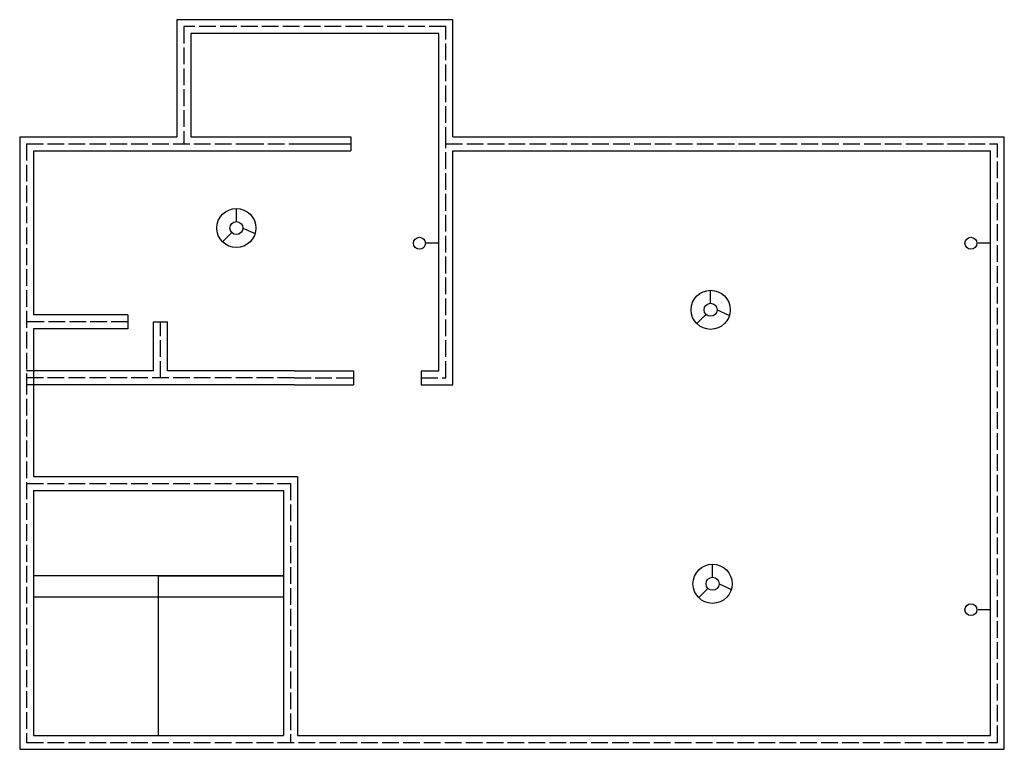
# Model space of a CAD drawing. Header units: feet. Extents: x 6510 to 7217, y 32356 to 32880.
import ezdxf

# ---------------------------------------------------------------- set-up
doc = ezdxf.new("R2010")
doc.units = ezdxf.units.FT
doc.linetypes.add('ACAD_ISO02W100', pattern=[15, 12, -3])

msp = doc.modelspace()

# ---------------------------------------------------------------- linework, layer by layer
for p, q in [((6622.98, 32880.03), (6622.98, 32795.88)), ((6820.97, 32880.03), (6622.98, 32880.03)), ((6820.97, 32795.88), (6820.97, 32880.03)), ((6632.98, 32870.03), (6632.98, 32795.88)), ((6810.97, 32870.03), (6632.98, 32870.03)), ((6810.97, 32790.88), (6810.97, 32870.03)), ((6510.23, 32795.88), (6510.23, 32622.88)), ((6510.23, 32795.88), (6622.98, 32795.88)), ((6515.23, 32795.88), (6622.98, 32795.88)), ((6632.98, 32795.88), (6673.31, 32795.88)), ((6632.98, 32795.88), (6673.31, 32795.88)), ((6673.31, 32795.88), (6707.23, 32795.88)), ((6707.23, 32795.88), (6747.82, 32795.88)), ((6707.23, 32795.88), (6747.82, 32795.88)), ((6707.23, 32795.88), (6747.82, 32795.88)), ((6707.23, 32790.88), (6707.23, 32790.88)), ((6707.23, 32790.88), (6747.82, 32790.88)), ((6747.82, 32795.88), (6747.82, 32785.88)), ((6810.97, 32627.88), (6810.97, 32790.88)), ((6820.97, 32795.88), (7216.62, 32795.88)), ((7216.62, 32356.17), (7216.62, 32795.88)), ((6520.23, 32785.88), (6520.23, 32668.1)), ((6520.23, 32785.88), (6673.31, 32785.88)), ((6673.31, 32785.88), (6707.23, 32785.88)), ((6707.23, 32785.88), (6747.82, 32785.88)), ((6820.97, 32785.88), (7206.62, 32785.88)), ((6820.97, 32617.88), (6820.97, 32785.88)), ((7206.62, 32366.17), (7206.62, 32785.88)), ((6665.66, 32735.08), (6665.66, 32744.45)), ((6661, 32725.75), (6662.36, 32727.12)), ((6670.33, 32730.42), (6679.13, 32726.44)), ((6661, 32725.75), (6655.74, 32720.49)), ((6802.27, 32719.53), (6801.32, 32719.53)), ((6810.97, 32719.53), (6802.27, 32719.53)), ((7206.62, 32719.53), (7197.92, 32719.53)), ((7005.94, 32676.37), (7005.94, 32685.74)), ((7010.61, 32671.71), (7019.41, 32667.73)), ((6587.89, 32668.1), (6520.23, 32668.1)), ((6587.89, 32668.1), (6587.89, 32658.1)), ((7001.28, 32667.04), (6996.02, 32661.78)), ((7001.28, 32667.04), (7002.64, 32668.41)), ((6587.89, 32658.1), (6520.23, 32658.1)), ((6520.23, 32658.1), (6520.23, 32622.88)), ((6606.23, 32627.88), (6606.23, 32663.1)), ((6606.23, 32663.1), (6616.23, 32663.1)), ((6616.23, 32627.88), (6616.23, 32663.1)), ((6510.23, 32622.88), (6510.23, 32356.17)), ((6606.23, 32627.88), (6515.23, 32627.88)), ((6515.23, 32622.88), (6515.23, 32622.88)), ((6520.23, 32622.88), (6520.23, 32551.94)), ((6707.23, 32627.88), (6616.23, 32627.88)), ((6707.23, 32627.88), (6749.69, 32627.88)), ((6707.23, 32622.88), (6707.23, 32622.88)), ((6749.69, 32627.88), (6749.69, 32617.88)), ((6798.31, 32627.88), (6798.31, 32617.88)), ((6798.31, 32627.88), (6810.97, 32627.88)), ((6707.23, 32617.88), (6515.23, 32617.88)), ((6707.23, 32617.88), (6749.69, 32617.88)), ((6798.31, 32617.88), (6820.97, 32617.88)), ((6520.23, 32551.94), (6709.55, 32551.94)), ((6709.55, 32551.94), (6709.55, 32366.17)), ((6520.23, 32541.94), (6699.55, 32541.94)), ((6520.23, 32541.94), (6520.23, 32366.17)), ((6699.55, 32541.94), (6699.55, 32366.17)), ((7007.32, 32479.65), (7007.32, 32489.02)), ((6699.55, 32480.61), (6520.23, 32480.61)), ((6609.89, 32366.17), (6609.89, 32480.61)), ((6609.89, 32480.61), (6699.55, 32480.61)), ((7011.99, 32474.99), (7020.79, 32471.01)), ((7002.66, 32470.32), (6997.4, 32465.06)), ((7002.66, 32470.32), (7004.03, 32471.69)), ((6699.55, 32465.43), (6520.23, 32465.43)), ((7206.62, 32456.42), (7197.92, 32456.42)), ((6520.23, 32366.17), (6699.55, 32366.17)), ((6709.55, 32366.17), (7206.62, 32366.17)), ((6510.23, 32356.17), (7216.62, 32356.17))]:
    msp.add_line(p, q)
at = {"linetype": 'ACAD_ISO02W100'}
for p, q in [((6815.97, 32875.03), (6627.98, 32875.03)), ((6627.98, 32875.03), (6627.98, 32790.88)), ((6815.97, 32790.88), (6815.97, 32875.03)), ((6515.23, 32790.88), (6515.23, 32622.88)), ((6515.23, 32790.88), (6673.31, 32790.88)), ((6673.31, 32790.88), (6707.23, 32790.88)), ((6815.97, 32622.88), (6815.97, 32790.88)), ((6815.97, 32790.88), (7211.62, 32790.88)), ((7211.62, 32361.17), (7211.62, 32790.88)), ((6587.89, 32663.1), (6515.23, 32663.1)), ((6611.23, 32622.88), (6611.23, 32663.1)), ((6707.23, 32622.88), (6515.23, 32622.88)), ((6515.23, 32622.88), (6515.23, 32361.17)), ((6707.23, 32622.88), (6749.69, 32622.88)), ((6798.31, 32622.88), (6815.97, 32622.88)), ((6515.23, 32546.94), (6704.55, 32546.94)), ((6704.55, 32546.94), (6704.55, 32361.17)), ((6515.23, 32361.17), (7211.62, 32361.17))]:
    msp.add_line(p, q, dxfattribs=at)
for centre, radius in [((6665.66, 32730.42), 14.04), ((6665.66, 32730.42), 4.67), ((6797.04, 32719.53), 4.28), ((7192.69, 32719.53), 4.28), ((7005.94, 32671.71), 14.04), ((7005.94, 32671.71), 4.67), ((7007.32, 32474.99), 14.04), ((7007.32, 32474.99), 4.67), ((7192.69, 32456.42), 4.28)]:
    msp.add_circle(centre, radius)

doc.saveas('drawing.dxf')
